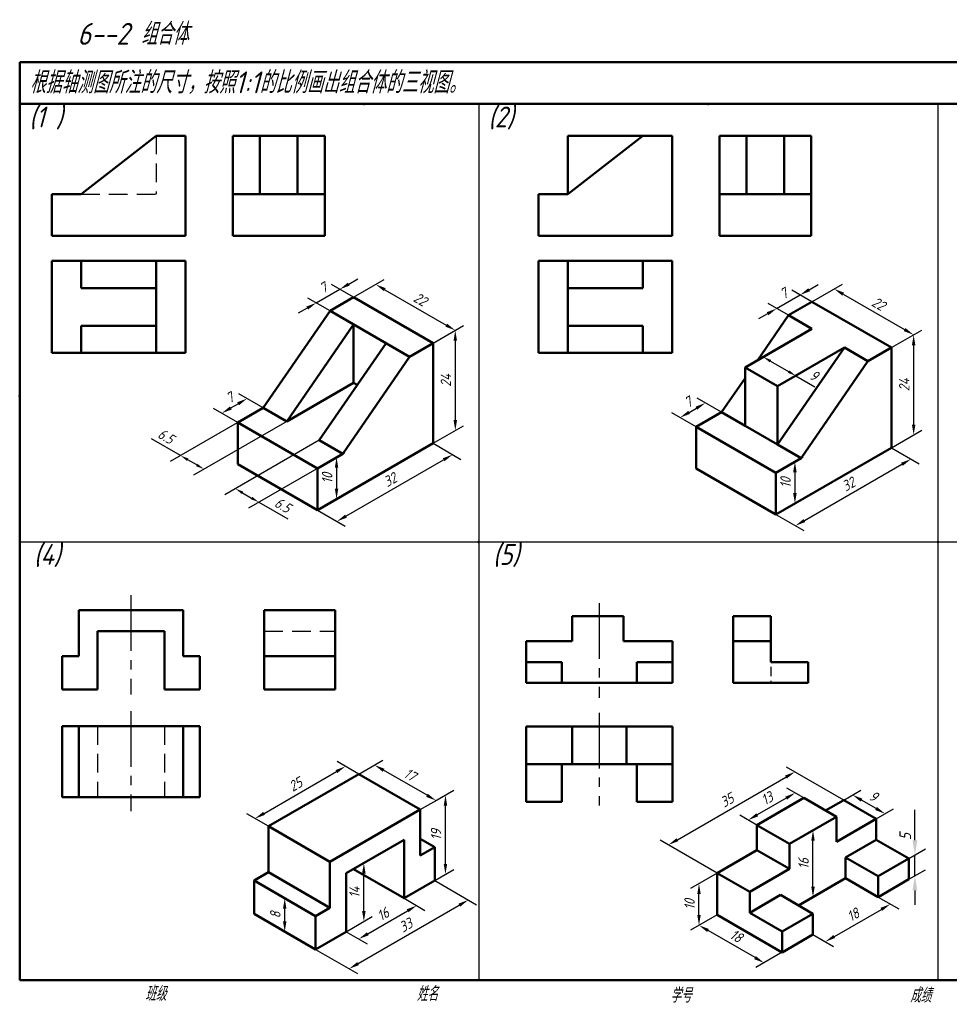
# Model space of a CAD drawing. Header units: millimetres. Extents: x 79 to 428, y 66 to 302.
# Tile 1 of 2: x 79 to 302, y 66 to 302. Entities that reach past the tile are written whole.
import ezdxf

# ---------------------------------------------------------------- set-up
doc = ezdxf.new("R2010")
doc.units = ezdxf.units.MM
doc.header["$LTSCALE"] = 0.7
for name, pattern in [('CENTER2', [28.575, 19.05, -3.175, 3.175, -3.175]), ('HIDDEN', [9.525, 6.35, -3.175]), ('HIDDEN2', [4.7625, 3.175, -1.5875])]:
    doc.linetypes.add(name, pattern=pattern)
doc.layers.add('尺寸层', color=221, linetype='Continuous')
doc.layers.add('细实线层', color=7, linetype='Continuous')
for name, color, linetype, lineweight in [('文字层', 227, 'Continuous', 20), ('答案层', 1, 'Continuous', 25), ('粗实线层', 7, 'Continuous', 50)]:
    doc.layers.add(name, color=color, linetype=linetype, lineweight=lineweight)
doc.styles.add('工程字体（斜）', font='gbeitc.shx', dxfattribs={"bigfont": 'gbcbig.shx'})
doc.styles.add('工程斜体', font='gbeitc.shx', dxfattribs={"bigfont": 'gbcbig.shx'})
doc.dimstyles.new('gb35', dxfattribs={"dimtxt": 2.5, "dimasz": 2.5, "dimexe": 2, "dimexo": 0, "dimgap": 1, "dimtad": 1, "dimdsep": 46, "dimtxsty": '工程字体（斜）', "dimcen": 0, "dimadec": 0, "dimazin": 0, "dimtfac": 1, "dimtmove": 0, "dimatfit": 3, "dimfxl": 0, "dimarcsym": 0})
doc.dimstyles.new('小箭头', dxfattribs={"dimtxt": 2.5, "dimasz": 2, "dimexe": 2.5, "dimexo": 0, "dimgap": 1, "dimtad": 1, "dimdsep": 46, "dimtxsty": '工程字体（斜）', "dimcen": 0, "dimadec": 0, "dimazin": 0, "dimtfac": 1, "dimtmove": 0, "dimatfit": 3, "dimfxl": 0, "dimarcsym": 0})

# ---------------------------------------------------------------- blocks, each defined once
blk = doc.blocks.new('*D20')
at = {"layer": 'Defpoints', "color": 0, "ltscale": 0.5}
for p in [(177.96, 200.69), (182.64, 197.99), (150.25, 184.69)]:
    blk.add_point(p, dxfattribs=at)
at = {"layer": '尺寸层', "color": 0, "lineweight": -2, "ltscale": 0.5}
for p, q in [((177.96, 200.69), (184.64, 196.83)), ((157.09, 183.24), (180.48, 196.74)), ((150.25, 184.69), (156.93, 180.83))]:
    blk.add_line(p, q, dxfattribs=at)
at = {"layer": '尺寸层', "color": 0, "ltscale": 0.5}
for points in [[(180.27, 197.1), (180.68, 196.38), (182.64, 197.99)], [(156.89, 183.6), (157.3, 182.88), (154.93, 181.99)]]:
    blk.add_solid(points, dxfattribs=at)
at = {"layer": '尺寸层', "color": 0, "ltscale": 0.5, "insert": (167.66, 191.94), "char_height": 2.5, "attachment_point": 5, "rotation": 30, "style": '工程字体（斜）'}
blk.add_mtext('32', dxfattribs=at)
blk = doc.blocks.new('*D21')
at = {"layer": 'Defpoints', "color": 0, "ltscale": 0.5}
for p in [(158.91, 235.69), (183.28, 227.76), (177.96, 224.69)]:
    blk.add_point(p, dxfattribs=at)
at = {"layer": '尺寸层', "color": 0, "lineweight": -2, "ltscale": 0.5}
for p, q in [((158.91, 235.69), (166.23, 239.91)), ((166.39, 237.51), (181.11, 229.01)), ((177.96, 224.69), (185.28, 228.91))]:
    blk.add_line(p, q, dxfattribs=at)
at = {"layer": '尺寸层', "color": 0, "ltscale": 0.5}
for points in [[(166.6, 237.87), (166.18, 237.15), (164.23, 238.76)], [(181.32, 229.37), (180.91, 228.65), (183.28, 227.76)]]:
    blk.add_solid(points, dxfattribs=at)
at = {"layer": '尺寸层', "color": 0, "ltscale": 0.5, "insert": (174.88, 235.21), "char_height": 2.5, "attachment_point": 5, "rotation": 330, "style": '工程字体（斜）'}
blk.add_mtext('22', dxfattribs=at)
blk = doc.blocks.new('*D16')
at = {"layer": 'Defpoints', "color": 0, "ltscale": 0.5}
for p in [(177.96, 224.69), (183.28, 203.76), (177.96, 200.69)]:
    blk.add_point(p, dxfattribs=at)
at = {"layer": '尺寸层', "color": 0, "lineweight": -2, "ltscale": 0.5}
for p, q in [((177.96, 224.69), (185.28, 228.91)), ((183.28, 225.26), (183.28, 206.26)), ((177.96, 200.69), (185.28, 204.91))]:
    blk.add_line(p, q, dxfattribs=at)
at = {"layer": '尺寸层', "color": 0, "ltscale": 0.5}
for points in [[(182.86, 225.26), (183.7, 225.26), (183.28, 227.76)], [(182.86, 206.26), (183.7, 206.26), (183.28, 203.76)]]:
    blk.add_solid(points, dxfattribs=at)
at = {"layer": '尺寸层', "color": 0, "ltscale": 0.5, "insert": (181.03, 215.76), "char_height": 2.5, "attachment_point": 5, "rotation": 90, "style": '工程字体（斜）'}
blk.add_mtext('24', dxfattribs=at)
blk = doc.blocks.new('*D22')
at = {"layer": 'Defpoints', "color": 0, "ltscale": 0.5}
for p in [(150.25, 194.69), (154.83, 187.33), (150.25, 184.69)]:
    blk.add_point(p, dxfattribs=at)
at = {"layer": '尺寸层', "color": 0, "lineweight": -2, "ltscale": 0.5}
for p, q in [((150.25, 194.69), (156.83, 198.49)), ((154.83, 194.83), (154.83, 189.83)), ((150.25, 184.69), (156.83, 188.49))]:
    blk.add_line(p, q, dxfattribs=at)
at = {"layer": '尺寸层', "color": 0, "ltscale": 0.5}
for points in [[(154.41, 194.83), (155.24, 194.83), (154.83, 197.33)], [(154.41, 189.83), (155.24, 189.83), (154.83, 187.33)]]:
    blk.add_solid(points, dxfattribs=at)
at = {"layer": '尺寸层', "color": 0, "ltscale": 0.5, "insert": (152.58, 192.33), "char_height": 2.5, "attachment_point": 5, "rotation": 90, "style": '工程字体（斜）'}
blk.add_mtext('10', dxfattribs=at)
blk = doc.blocks.new('*D38')
at = {"layer": 'Defpoints', "color": 0, "ltscale": 0.5}
for p in [(287.79, 199.62), (292.46, 196.92), (260.07, 183.62)]:
    blk.add_point(p, dxfattribs=at)
at = {"layer": '尺寸层', "color": 0, "lineweight": -2, "ltscale": 0.5}
for p, q in [((287.79, 199.62), (294.46, 195.76)), ((266.92, 182.17), (290.3, 195.67)), ((260.07, 183.62), (266.75, 179.76))]:
    blk.add_line(p, q, dxfattribs=at)
at = {"layer": '尺寸层', "color": 0, "ltscale": 0.5}
for points in [[(290.09, 196.03), (290.51, 195.31), (292.46, 196.92)], [(266.71, 182.53), (267.13, 181.81), (264.75, 180.92)]]:
    blk.add_solid(points, dxfattribs=at)
at = {"layer": '尺寸层', "color": 0, "ltscale": 0.5, "insert": (277.48, 190.87), "char_height": 2.5, "attachment_point": 5, "rotation": 30, "style": '工程字体（斜）'}
blk.add_mtext('32', dxfattribs=at)
blk = doc.blocks.new('*D39')
at = {"layer": 'Defpoints', "color": 0, "ltscale": 0.5}
for p in [(268.73, 234.62), (293.1, 226.69), (287.79, 223.62)]:
    blk.add_point(p, dxfattribs=at)
at = {"layer": '尺寸层', "color": 0, "lineweight": -2, "ltscale": 0.5}
for p, q in [((268.73, 234.62), (276.05, 238.84)), ((276.21, 236.44), (290.94, 227.94)), ((287.79, 223.62), (295.1, 227.84))]:
    blk.add_line(p, q, dxfattribs=at)
at = {"layer": '尺寸层', "color": 0, "ltscale": 0.5}
for points in [[(276.42, 236.8), (276.01, 236.08), (274.05, 237.69)], [(291.15, 228.3), (290.73, 227.58), (293.1, 226.69)]]:
    blk.add_solid(points, dxfattribs=at)
at = {"layer": '尺寸层', "color": 0, "ltscale": 0.5, "insert": (284.7, 234.14), "char_height": 2.5, "attachment_point": 5, "rotation": 330, "style": '工程字体（斜）'}
blk.add_mtext('22', dxfattribs=at)
blk = doc.blocks.new('*D17')
at = {"layer": 'Defpoints', "color": 0, "ltscale": 0.5}
for p in [(287.79, 223.62), (293.1, 202.69), (287.79, 199.62)]:
    blk.add_point(p, dxfattribs=at)
at = {"layer": '尺寸层', "color": 0, "lineweight": -2, "ltscale": 0.5}
for p, q in [((287.79, 223.62), (295.1, 227.84)), ((293.1, 224.19), (293.1, 205.19)), ((287.79, 199.62), (295.1, 203.84))]:
    blk.add_line(p, q, dxfattribs=at)
at = {"layer": '尺寸层', "color": 0, "ltscale": 0.5}
for points in [[(292.69, 224.19), (293.52, 224.19), (293.1, 226.69)], [(292.69, 205.19), (293.52, 205.19), (293.1, 202.69)]]:
    blk.add_solid(points, dxfattribs=at)
at = {"layer": '尺寸层', "color": 0, "ltscale": 0.5, "insert": (290.85, 214.69), "char_height": 2.5, "attachment_point": 5, "rotation": 90, "style": '工程字体（斜）'}
blk.add_mtext('24', dxfattribs=at)
blk = doc.blocks.new('*D40')
at = {"layer": 'Defpoints', "color": 0, "ltscale": 0.5}
for p in [(260.07, 193.62), (264.65, 186.26), (260.07, 183.62)]:
    blk.add_point(p, dxfattribs=at)
at = {"layer": '尺寸层', "color": 0, "lineweight": -2, "ltscale": 0.5}
for p, q in [((260.07, 193.62), (266.65, 197.42)), ((264.65, 193.76), (264.65, 188.76)), ((260.07, 183.62), (266.65, 187.42))]:
    blk.add_line(p, q, dxfattribs=at)
at = {"layer": '尺寸层', "color": 0, "ltscale": 0.5}
for points in [[(264.23, 193.76), (265.07, 193.76), (264.65, 196.26)], [(264.23, 188.76), (265.07, 188.76), (264.65, 186.26)]]:
    blk.add_solid(points, dxfattribs=at)
at = {"layer": '尺寸层', "color": 0, "ltscale": 0.5, "insert": (262.4, 191.26), "char_height": 2.5, "attachment_point": 5, "rotation": 90, "style": '工程字体（斜）'}
blk.add_mtext('10', dxfattribs=at)
blk = doc.blocks.new('*D41')
at = {"layer": 'Defpoints', "color": 0, "ltscale": 0.5}
for p in [(178.35, 95.9), (186.4, 91.25), (149.78, 79.4)]:
    blk.add_point(p, dxfattribs=at)
at = {"layer": '尺寸层', "color": 0, "lineweight": -2, "ltscale": 0.5}
for p, q in [((178.35, 95.9), (188.4, 90.1)), ((159.99, 76), (184.24, 90)), ((149.78, 79.4), (159.82, 73.6))]:
    blk.add_line(p, q, dxfattribs=at)
at = {"layer": '尺寸层', "color": 0, "ltscale": 0.5}
for points in [[(184.03, 90.36), (184.45, 89.64), (186.4, 91.25)], [(159.78, 76.36), (160.2, 75.64), (157.82, 74.75)]]:
    blk.add_solid(points, dxfattribs=at)
at = {"layer": '尺寸层', "color": 0, "ltscale": 0.5, "insert": (171.41, 85.2), "char_height": 2.5, "attachment_point": 5, "rotation": 30, "style": '工程字体（斜）'}
blk.add_mtext('33', dxfattribs=at)
blk = doc.blocks.new('*D42')
at = {"layer": 'Defpoints', "color": 0, "ltscale": 0.5}
for p in [(170.99, 91.65), (174.02, 89.9), (157.14, 83.65)]:
    blk.add_point(p, dxfattribs=at)
at = {"layer": '尺寸层', "color": 0, "lineweight": -2, "ltscale": 0.5}
for p, q in [((170.99, 91.65), (176.02, 88.75)), ((162.33, 83.15), (171.86, 88.65)), ((157.14, 83.65), (162.16, 80.75))]:
    blk.add_line(p, q, dxfattribs=at)
at = {"layer": '尺寸层', "color": 0, "ltscale": 0.5}
for points in [[(171.65, 89.01), (172.06, 88.29), (174.02, 89.9)], [(162.12, 83.51), (162.54, 82.79), (160.16, 81.9)]]:
    blk.add_solid(points, dxfattribs=at)
at = {"layer": '尺寸层', "color": 0, "ltscale": 0.5, "insert": (165.97, 87.85), "char_height": 2.5, "attachment_point": 5, "rotation": 30, "style": '工程字体（斜）'}
blk.add_mtext('16', dxfattribs=at)
blk = doc.blocks.new('*D43')
at = {"layer": 'Defpoints', "color": 0, "ltscale": 0.5}
for p in [(142.41, 91.65), (149.78, 87.4), (149.78, 79.4)]:
    blk.add_point(p, dxfattribs=at)
at = {"layer": '尺寸层', "color": 0, "lineweight": -2, "ltscale": 0.5}
for p, q in [((149.78, 87.4), (140.41, 92.8)), ((142.41, 86.15), (142.41, 89.15)), ((149.78, 79.4), (140.41, 84.8))]:
    blk.add_line(p, q, dxfattribs=at)
at = {"layer": '尺寸层', "color": 0, "ltscale": 0.5}
for points in [[(142, 89.15), (142.83, 89.15), (142.41, 91.65)], [(142, 86.15), (142.83, 86.15), (142.41, 83.65)]]:
    blk.add_solid(points, dxfattribs=at)
at = {"layer": '尺寸层', "color": 0, "ltscale": 0.5, "insert": (140.16, 87.65), "char_height": 2.5, "attachment_point": 5, "rotation": 90, "style": '工程字体（斜）'}
blk.add_mtext('8', dxfattribs=at)
blk = doc.blocks.new('*D44')
at = {"layer": 'Defpoints', "color": 0, "ltscale": 0.5}
for p in [(180.92, 116.38), (178.35, 114.9), (178.35, 95.9)]:
    blk.add_point(p, dxfattribs=at)
at = {"layer": '尺寸层', "color": 0, "lineweight": -2, "ltscale": 0.5}
for p, q in [((178.35, 114.9), (182.92, 117.54)), ((180.92, 99.88), (180.92, 113.88)), ((178.35, 95.9), (182.92, 98.54))]:
    blk.add_line(p, q, dxfattribs=at)
at = {"layer": '尺寸层', "color": 0, "ltscale": 0.5}
for points in [[(180.51, 113.88), (181.34, 113.88), (180.92, 116.38)], [(180.51, 99.88), (181.34, 99.88), (180.92, 97.38)]]:
    blk.add_solid(points, dxfattribs=at)
at = {"layer": '尺寸层', "color": 0, "ltscale": 0.5, "insert": (178.67, 106.88), "char_height": 2.5, "attachment_point": 5, "rotation": 90, "style": '工程字体（斜）'}
blk.add_mtext('19', dxfattribs=at)
blk = doc.blocks.new('*D45')
at = {"layer": 'Defpoints', "color": 0, "ltscale": 0.5}
for p in [(163.94, 123.58), (160.17, 121.4), (174.89, 112.9)]:
    blk.add_point(p, dxfattribs=at)
at = {"layer": '尺寸层', "color": 0, "lineweight": -2, "ltscale": 0.5}
for p, q in [((160.17, 121.4), (165.94, 124.73)), ((176.5, 116.33), (166.11, 122.33)), ((174.89, 112.9), (180.66, 116.23))]:
    blk.add_line(p, q, dxfattribs=at)
at = {"layer": '尺寸层', "color": 0, "ltscale": 0.5}
for points in [[(166.32, 122.69), (165.9, 121.97), (163.94, 123.58)], [(176.71, 116.69), (176.29, 115.97), (178.66, 115.08)]]:
    blk.add_solid(points, dxfattribs=at)
at = {"layer": '尺寸层', "color": 0, "ltscale": 0.5, "insert": (172.43, 121.28), "char_height": 2.5, "attachment_point": 5, "rotation": 330, "style": '工程字体（斜）'}
blk.add_mtext('17', dxfattribs=at)
blk = doc.blocks.new('*D46')
at = {"layer": 'Defpoints', "color": 0, "ltscale": 0.5}
for p in [(156.95, 123.26), (160.17, 121.4), (138.52, 108.9)]:
    blk.add_point(p, dxfattribs=at)
at = {"layer": '尺寸层', "color": 0, "lineweight": -2, "ltscale": 0.5}
for p, q in [((160.17, 121.4), (154.95, 124.41)), ((137.47, 112.01), (154.79, 122.01)), ((138.52, 108.9), (133.3, 111.91))]:
    blk.add_line(p, q, dxfattribs=at)
at = {"layer": '尺寸层', "color": 0, "ltscale": 0.5}
for points in [[(154.58, 122.37), (154.99, 121.65), (156.95, 123.26)], [(137.26, 112.37), (137.67, 111.65), (135.3, 110.76)]]:
    blk.add_solid(points, dxfattribs=at)
at = {"layer": '尺寸层', "color": 0, "ltscale": 0.5, "insert": (145, 118.95), "char_height": 2.5, "attachment_point": 5, "rotation": 30, "style": '工程字体（斜）'}
blk.add_mtext('25', dxfattribs=at)
blk = doc.blocks.new('*D47')
at = {"layer": 'Defpoints', "color": 0, "ltscale": 0.5}
for p in [(161.37, 100.09), (157.14, 97.65), (157.14, 83.65)]:
    blk.add_point(p, dxfattribs=at)
at = {"layer": '尺寸层', "color": 0, "lineweight": -2, "ltscale": 0.5}
for p, q in [((157.14, 97.65), (163.37, 101.25)), ((161.37, 88.59), (161.37, 97.59)), ((157.14, 83.65), (163.37, 87.25))]:
    blk.add_line(p, q, dxfattribs=at)
at = {"layer": '尺寸层', "color": 0, "ltscale": 0.5}
for points in [[(160.95, 97.59), (161.79, 97.59), (161.37, 100.09)], [(160.95, 88.59), (161.79, 88.59), (161.37, 86.09)]]:
    blk.add_solid(points, dxfattribs=at)
at = {"layer": '尺寸层', "color": 0, "ltscale": 0.5, "insert": (159.12, 93.09), "char_height": 2.5, "attachment_point": 5, "rotation": 90, "style": '工程字体（斜）'}
blk.add_mtext('14', dxfattribs=at)
blk = doc.blocks.new('*D48')
at = {"layer": 'Defpoints', "color": 0, "ltscale": 0.5}
for p in [(246.04, 87.7), (241.67, 85.18), (261.62, 78.7)]:
    blk.add_point(p, dxfattribs=at)
at = {"layer": '尺寸层', "color": 0, "lineweight": -2, "ltscale": 0.5}
for p, q in [((246.04, 87.7), (239.67, 84.03)), ((255.1, 77.43), (243.84, 83.93)), ((261.62, 78.7), (255.26, 75.03))]:
    blk.add_line(p, q, dxfattribs=at)
at = {"layer": '尺寸层', "color": 0, "ltscale": 0.5}
for points in [[(244.05, 84.29), (243.63, 83.57), (241.67, 85.18)], [(255.3, 77.79), (254.89, 77.07), (257.26, 76.18)]]:
    blk.add_solid(points, dxfattribs=at)
at = {"layer": '尺寸层', "color": 0, "ltscale": 0.5, "insert": (250.59, 82.63), "char_height": 2.5, "attachment_point": 5, "rotation": 330, "style": '工程字体（斜）'}
blk.add_mtext('18', dxfattribs=at)
blk = doc.blocks.new('*D49')
at = {"layer": 'Defpoints', "color": 0, "ltscale": 0.5}
for p in [(284.57, 91.95), (287.52, 90.25), (268.98, 82.95)]:
    blk.add_point(p, dxfattribs=at)
at = {"layer": '尺寸层', "color": 0, "lineweight": -2, "ltscale": 0.5}
for p, q in [((284.57, 91.95), (289.52, 89.09)), ((274.1, 82.5), (285.36, 89)), ((268.98, 82.95), (273.93, 80.09))]:
    blk.add_line(p, q, dxfattribs=at)
at = {"layer": '尺寸层', "color": 0, "ltscale": 0.5}
for points in [[(285.15, 89.36), (285.57, 88.64), (287.52, 90.25)], [(273.89, 82.86), (274.31, 82.14), (271.93, 81.25)]]:
    blk.add_solid(points, dxfattribs=at)
at = {"layer": '尺寸层', "color": 0, "ltscale": 0.5, "insert": (278.6, 87.69), "char_height": 2.5, "attachment_point": 5, "rotation": 30, "style": '工程字体（斜）'}
blk.add_mtext('18', dxfattribs=at)
blk = doc.blocks.new('*D50')
at = {"layer": 'Defpoints', "color": 0, "ltscale": 0.5}
for p in [(278.46, 116.42), (276.35, 115.2), (284.14, 110.7)]:
    blk.add_point(p, dxfattribs=at)
at = {"layer": '尺寸层', "color": 0, "lineweight": -2, "ltscale": 0.5}
for p, q in [((276.35, 115.2), (280.46, 117.57)), ((284.09, 113.17), (280.62, 115.17)), ((284.14, 110.7), (288.25, 113.07))]:
    blk.add_line(p, q, dxfattribs=at)
at = {"layer": '尺寸层', "color": 0, "ltscale": 0.5}
for points in [[(280.83, 115.53), (280.42, 114.81), (278.46, 116.42)], [(284.3, 113.53), (283.88, 112.81), (286.25, 111.92)]]:
    blk.add_solid(points, dxfattribs=at)
at = {"layer": '尺寸层', "color": 0, "ltscale": 0.5, "insert": (283.48, 116.12), "char_height": 2.5, "attachment_point": 5, "rotation": 330, "style": '工程字体（斜）'}
blk.add_mtext('9', dxfattribs=at)
blk = doc.blocks.new('*D51')
at = {"layer": 'Defpoints', "color": 0, "ltscale": 0.5}
for p in [(266.82, 115.7), (253.47, 110.4), (255.56, 109.2)]:
    blk.add_point(p, dxfattribs=at)
at = {"layer": '尺寸层', "color": 0, "lineweight": -2, "ltscale": 0.5}
for p, q in [((266.82, 115.7), (262.73, 118.06)), ((262.57, 115.65), (255.64, 111.65)), ((255.56, 109.2), (251.47, 111.56))]:
    blk.add_line(p, q, dxfattribs=at)
at = {"layer": '尺寸层', "color": 0, "ltscale": 0.5}
for points in [[(262.36, 116.02), (262.77, 115.29), (264.73, 116.9)], [(255.43, 112.02), (255.85, 111.29), (253.47, 110.4)]]:
    blk.add_solid(points, dxfattribs=at)
at = {"layer": '尺寸层', "color": 0, "ltscale": 0.5, "insert": (257.98, 115.6), "char_height": 2.5, "attachment_point": 5, "rotation": 30, "style": '工程字体（斜）'}
blk.add_mtext('13', dxfattribs=at)
blk = doc.blocks.new('*D18')
at = {"layer": 'Defpoints', "color": 0, "ltscale": 0.5}
for p in [(264.66, 121.95), (276.35, 115.2), (246.04, 97.7)]:
    blk.add_point(p, dxfattribs=at)
at = {"layer": '尺寸层', "color": 0, "lineweight": -2, "ltscale": 0.5}
for p, q in [((276.35, 115.2), (262.66, 123.1)), ((236.51, 105.7), (262.49, 120.7)), ((246.04, 97.7), (232.35, 105.6))]:
    blk.add_line(p, q, dxfattribs=at)
at = {"layer": '尺寸层', "color": 0, "ltscale": 0.5}
for points in [[(262.28, 121.06), (262.7, 120.34), (264.66, 121.95)], [(236.3, 106.06), (236.72, 105.34), (234.35, 104.45)]]:
    blk.add_solid(points, dxfattribs=at)
at = {"layer": '尺寸层', "color": 0, "ltscale": 0.5, "insert": (248.38, 115.15), "char_height": 2.5, "attachment_point": 5, "rotation": 30, "style": '工程字体（斜）'}
blk.add_mtext('35', dxfattribs=at)
blk = doc.blocks.new('*D52')
at = {"layer": 'Defpoints', "color": 0, "ltscale": 0.5}
for p in [(271.15, 109.2), (268.98, 107.95), (271.15, 93.2)]:
    blk.add_point(p, dxfattribs=at)
at = {"layer": '尺寸层', "color": 0, "lineweight": -2, "ltscale": 0.5}
for p, q in [((271.15, 109.2), (266.98, 106.79)), ((268.98, 94.45), (268.98, 105.45)), ((271.15, 93.2), (266.98, 90.79))]:
    blk.add_line(p, q, dxfattribs=at)
at = {"layer": '尺寸层', "color": 0, "ltscale": 0.5}
for points in [[(268.57, 105.45), (269.4, 105.45), (268.98, 107.95)], [(268.57, 94.45), (269.4, 94.45), (268.98, 91.95)]]:
    blk.add_solid(points, dxfattribs=at)
at = {"layer": '尺寸层', "color": 0, "ltscale": 0.5, "insert": (266.73, 99.95), "char_height": 2.5, "attachment_point": 5, "rotation": 90, "style": '工程字体（斜）'}
blk.add_mtext('16', dxfattribs=at)
blk = doc.blocks.new('*D19')
at = {"layer": 'Defpoints', "color": 0, "ltscale": 0.5}
for p in [(246.04, 97.7), (241.67, 95.18), (246.04, 87.7)]:
    blk.add_point(p, dxfattribs=at)
at = {"layer": '尺寸层', "color": 0, "lineweight": -2, "ltscale": 0.5}
for p, q in [((246.04, 97.7), (239.67, 94.03)), ((241.67, 87.68), (241.67, 92.68)), ((246.04, 87.7), (239.67, 84.03))]:
    blk.add_line(p, q, dxfattribs=at)
at = {"layer": '尺寸层', "color": 0, "ltscale": 0.5}
for points in [[(241.26, 92.68), (242.09, 92.68), (241.67, 95.18)], [(241.26, 87.68), (242.09, 87.68), (241.67, 85.18)]]:
    blk.add_solid(points, dxfattribs=at)
at = {"layer": '尺寸层', "color": 0, "ltscale": 0.5, "insert": (239.42, 90.18), "char_height": 2.5, "attachment_point": 5, "rotation": 90, "style": '工程字体（斜）'}
blk.add_mtext('10', dxfattribs=at)
blk = doc.blocks.new('*D53')
at = {"layer": 'Defpoints', "color": 0, "ltscale": 0.5}
for p in [(155.6, 237.6), (158.91, 235.69), (153.28, 232.44)]:
    blk.add_point(p, dxfattribs=at)
at = {"layer": '尺寸层', "color": 0, "lineweight": -2, "ltscale": 0.5}
for p, q in [((158.91, 235.69), (153.6, 238.76)), ((157.76, 238.85), (159.93, 240.1)), ((149.97, 234.35), (155.6, 237.6)), ((153.28, 232.44), (147.97, 235.51)), ((147.8, 233.1), (145.64, 231.85))]:
    blk.add_line(p, q, dxfattribs=at)
at = {"layer": '尺寸层', "color": 0, "ltscale": 0.5}
for points in [[(157.55, 239.21), (157.97, 238.49), (155.6, 237.6)], [(147.59, 233.46), (148.01, 232.74), (149.97, 234.35)]]:
    blk.add_solid(points, dxfattribs=at)
at = {"layer": '尺寸层', "color": 0, "ltscale": 0.5, "insert": (151.66, 237.93), "char_height": 2.5, "attachment_point": 5, "rotation": 30, "style": '工程字体（斜）'}
blk.add_mtext('7', dxfattribs=at)
blk = doc.blocks.new('*D54')
at = {"layer": 'Defpoints', "color": 0, "ltscale": 0.5}
for p in [(133.4, 211.42), (137.26, 209.19), (131.2, 205.69)]:
    blk.add_point(p, dxfattribs=at)
at = {"layer": '尺寸层', "color": 0, "lineweight": -2, "ltscale": 0.5}
for p, q in [((137.26, 209.19), (131.4, 212.57)), ((129.51, 209.17), (131.24, 210.17)), ((131.2, 205.69), (125.34, 209.07))]:
    blk.add_line(p, q, dxfattribs=at)
at = {"layer": '尺寸层', "color": 0, "ltscale": 0.5}
for points in [[(131.03, 210.53), (131.45, 209.8), (133.4, 211.42)], [(129.3, 209.53), (129.71, 208.8), (127.34, 207.92)]]:
    blk.add_solid(points, dxfattribs=at)
at = {"layer": '尺寸层', "color": 0, "ltscale": 0.5, "insert": (129.25, 211.61), "char_height": 2.5, "attachment_point": 5, "rotation": 30, "style": '工程字体（斜）'}
blk.add_mtext('7', dxfattribs=at)
blk = doc.blocks.new('*D55')
at = {"layer": 'Defpoints', "color": 0, "ltscale": 0.5}
for p in [(257.07, 221.38), (252.71, 218.87), (260.51, 214.37)]:
    blk.add_point(p, dxfattribs=at)
at = {"layer": '尺寸层', "color": 0, "lineweight": -2, "ltscale": 0.5}
for p, q in [((252.71, 218.87), (259.57, 222.83)), ((258.8, 220.38), (263.13, 217.88)), ((260.51, 214.37), (267.36, 218.33)), ((264.86, 216.88), (269.41, 214.26))]:
    blk.add_line(p, q, dxfattribs=at)
at = {"layer": '尺寸层', "color": 0, "ltscale": 0.5}
for points in [[(258.97, 220.67), (258.63, 220.09), (257.07, 221.38)], [(263.3, 218.17), (262.96, 217.59), (264.86, 216.88)]]:
    blk.add_solid(points, dxfattribs=at)
at = {"layer": '尺寸层', "color": 0, "ltscale": 0.5, "insert": (269.22, 216.97), "char_height": 2.5, "attachment_point": 5, "rotation": 330, "style": '工程字体（斜）'}
blk.add_mtext('9', dxfattribs=at)
blk = doc.blocks.new('*D56')
at = {"layer": 'Defpoints', "color": 0, "ltscale": 0.5}
for p in [(265.91, 236.25), (268.73, 234.62), (263.1, 231.37)]:
    blk.add_point(p, dxfattribs=at)
at = {"layer": '尺寸层', "color": 0, "lineweight": -2, "ltscale": 0.5}
for p, q in [((268.07, 237.5), (270.24, 238.75)), ((260.28, 233), (265.91, 236.25)), ((268.73, 234.62), (263.91, 237.41)), ((263.1, 231.37), (258.28, 234.16)), ((258.11, 231.75), (255.95, 230.5))]:
    blk.add_line(p, q, dxfattribs=at)
at = {"layer": '尺寸层', "color": 0, "ltscale": 0.5}
for points in [[(267.86, 237.86), (268.28, 237.14), (265.91, 236.25)], [(257.91, 232.11), (258.32, 231.39), (260.28, 233)]]:
    blk.add_solid(points, dxfattribs=at)
at = {"layer": '尺寸层', "color": 0, "ltscale": 0.5, "insert": (261.97, 236.57), "char_height": 2.5, "attachment_point": 5, "rotation": 30, "style": '工程字体（斜）'}
blk.add_mtext('7', dxfattribs=at)
blk = doc.blocks.new('*D57')
at = {"layer": 'Defpoints', "color": 0, "ltscale": 0.5}
for p in [(243.2, 210.36), (247.08, 208.12), (241.02, 204.62)]:
    blk.add_point(p, dxfattribs=at)
at = {"layer": '尺寸层', "color": 0, "lineweight": -2, "ltscale": 0.5}
for p, q in [((247.08, 208.12), (241.2, 211.51)), ((241.02, 204.62), (235.14, 208.01)), ((239.31, 208.11), (241.04, 209.11))]:
    blk.add_line(p, q, dxfattribs=at)
at = {"layer": '尺寸层', "color": 0, "ltscale": 0.5}
for points in [[(240.83, 209.47), (241.25, 208.75), (243.2, 210.36)], [(239.1, 208.47), (239.52, 207.75), (237.14, 206.86)]]:
    blk.add_solid(points, dxfattribs=at)
at = {"layer": '尺寸层', "color": 0, "ltscale": 0.5, "insert": (239.05, 210.56), "char_height": 2.5, "attachment_point": 5, "rotation": 30, "style": '工程字体（斜）'}
blk.add_mtext('7', dxfattribs=at)
blk = doc.blocks.new('*D58')
at = {"layer": 'Defpoints', "color": 0, "ltscale": 0.5}
for p in [(150.68, 201.44), (156.31, 198.19), (130.57, 189.83)]:
    blk.add_point(p, dxfattribs=at)
at = {"layer": '尺寸层', "color": 0, "lineweight": -2, "ltscale": 0.5}
for p, q in [((150.68, 201.44), (128.07, 188.38)), ((156.31, 198.19), (133.7, 185.13)), ((132.3, 188.83), (134.47, 187.58)), ((136.2, 186.58), (143.13, 182.58))]:
    blk.add_line(p, q, dxfattribs=at)
at = {"layer": '尺寸层', "color": 0, "ltscale": 0.5}
for points in [[(132.47, 189.12), (132.14, 188.54), (130.57, 189.83)], [(134.63, 187.87), (134.3, 187.29), (136.2, 186.58)]]:
    blk.add_solid(points, dxfattribs=at)
at = {"layer": '尺寸层', "color": 0, "ltscale": 0.5, "insert": (141.94, 185.86), "char_height": 2.5, "attachment_point": 5, "rotation": 330, "style": '工程字体（斜）'}
blk.add_mtext('6.5', dxfattribs=at)
blk = doc.blocks.new('*D59')
at = {"layer": 'Defpoints', "color": 0, "ltscale": 0.5}
for p in [(137.26, 209.19), (142.89, 205.94), (117.44, 197.75)]:
    blk.add_point(p, dxfattribs=at)
at = {"layer": '尺寸层', "color": 0, "lineweight": -2, "ltscale": 0.5}
for p, q in [((137.26, 209.19), (114.94, 196.3)), ((142.89, 205.94), (120.57, 193.05)), ((117.44, 197.75), (110.51, 201.75)), ((121.34, 195.5), (119.17, 196.75))]:
    blk.add_line(p, q, dxfattribs=at)
at = {"layer": '尺寸层', "color": 0, "ltscale": 0.5}
for points in [[(119.34, 197.04), (119.01, 196.46), (117.44, 197.75)], [(121.5, 195.79), (121.17, 195.21), (123.07, 194.5)]]:
    blk.add_solid(points, dxfattribs=at)
at = {"layer": '尺寸层', "color": 0, "ltscale": 0.5, "insert": (113.95, 202.36), "char_height": 2.5, "attachment_point": 5, "rotation": 330, "style": '工程字体（斜）'}
blk.add_mtext('6.5', dxfattribs=at)

msp = doc.modelspace()

# ---------------------------------------------------------------- linework, layer by layer
at = {"layer": '尺寸层', "color": 7, "ltscale": 0.5}
for p, q in [((293.409, 105.551), (293.409, 112.873)), ((291.934, 101.199), (295.909, 103.494)), ((293.409, 97.051), (293.409, 102.051)), ((291.934, 96.199), (295.909, 98.494)), ((293.409, 93.551), (293.409, 90.051))]:
    msp.add_line(p, q, dxfattribs=at)
for points in [[(292.826, 105.551), (293.992, 105.551), (293.409, 102.051)], [(292.826, 93.551), (293.992, 93.551), (293.409, 97.051)]]:
    msp.add_solid(points, dxfattribs=at)
at = {"layer": '答案层', "lineweight": 50}
for p, q in [((93.639, 260.411), (111.639, 274.411)), ((118.639, 274.411), (111.639, 274.411)), ((118.639, 274.411), (118.639, 250.411)), ((129.985, 250.411), (129.985, 274.411)), ((129.985, 274.411), (151.985, 274.411)), ((136.485, 260.411), (136.485, 274.411)), ((145.485, 260.411), (145.485, 274.411)), ((151.985, 250.411), (151.985, 274.411)), ((210.218, 260.411), (228.218, 274.411)), ((210.218, 260.411), (210.218, 274.411)), ((210.218, 274.411), (228.218, 274.411)), ((235.218, 274.411), (228.218, 274.411)), ((235.218, 274.411), (235.218, 250.411)), ((246.564, 250.411), (246.564, 274.411)), ((246.564, 274.411), (268.564, 274.411)), ((253.064, 260.411), (253.064, 274.411)), ((262.064, 260.411), (262.064, 274.411)), ((268.564, 250.411), (268.564, 274.411)), ((86.639, 260.411), (86.639, 250.411)), ((93.639, 260.411), (86.639, 260.411)), ((129.985, 260.411), (151.985, 260.411)), ((203.218, 260.411), (203.218, 250.411)), ((210.218, 260.411), (203.218, 260.411)), ((246.564, 260.411), (268.564, 260.411)), ((118.639, 250.411), (86.639, 250.411)), ((129.985, 250.411), (151.985, 250.411)), ((235.218, 250.411), (203.218, 250.411)), ((246.564, 250.411), (268.564, 250.411)), ((118.639, 244.384), (86.639, 244.384)), ((86.639, 244.384), (86.639, 222.384)), ((93.639, 244.384), (93.639, 237.884)), ((111.639, 244.384), (111.639, 222.384)), ((118.639, 244.384), (118.639, 222.384)), ((235.218, 244.384), (203.218, 244.384)), ((203.218, 244.384), (203.218, 222.384)), ((210.218, 244.384), (210.218, 228.884)), ((228.218, 244.384), (228.218, 237.884)), ((235.218, 244.384), (235.218, 222.384)), ((111.639, 237.884), (93.639, 237.884)), ((228.218, 237.884), (210.218, 237.884)), ((111.639, 228.884), (93.639, 228.884)), ((93.639, 228.884), (93.639, 222.384)), ((228.218, 228.884), (210.218, 228.884)), ((210.218, 228.884), (210.218, 222.384)), ((228.218, 228.884), (228.218, 222.384)), ((118.639, 222.384), (86.639, 222.384)), ((235.218, 222.384), (203.218, 222.384)), ((93.077, 149.709), (93.077, 160.709)), ((93.077, 160.709), (118.077, 160.709)), ((118.077, 160.709), (118.077, 149.709)), ((137.515, 160.709), (137.515, 141.709)), ((137.515, 160.709), (154.515, 160.709)), ((154.515, 160.709), (154.515, 141.709)), ((211.291, 153.257), (211.291, 159.257)), ((211.291, 159.257), (223.554, 159.257)), ((223.554, 159.257), (223.554, 153.257)), ((249.86, 159.257), (249.86, 143.257)), ((249.86, 159.257), (258.86, 159.257)), ((258.86, 159.257), (258.86, 148.257)), ((97.577, 141.709), (97.577, 155.709)), ((97.577, 155.709), (113.577, 155.709)), ((113.577, 155.709), (113.577, 141.709)), ((200.291, 143.257), (200.291, 153.257)), ((200.291, 153.257), (211.291, 153.257)), ((223.554, 153.257), (235.291, 153.257)), ((235.291, 153.257), (235.291, 143.257)), ((249.86, 153.257), (258.86, 153.257)), ((89.077, 141.709), (89.077, 149.709)), ((89.077, 149.709), (93.077, 149.709)), ((118.077, 149.709), (122.077, 149.709)), ((122.077, 149.709), (122.077, 141.709)), ((137.515, 149.709), (154.515, 149.709)), ((208.791, 148.257), (200.291, 148.257)), ((208.791, 143.257), (208.791, 148.257)), ((226.791, 143.257), (226.791, 148.257)), ((226.791, 148.257), (235.291, 148.257)), ((258.86, 148.257), (267.86, 148.257)), ((267.86, 148.257), (267.86, 143.257)), ((89.077, 141.709), (97.577, 141.709)), ((113.577, 141.709), (122.077, 141.709)), ((137.515, 141.709), (154.515, 141.709)), ((235.291, 143.257), (200.291, 143.257)), ((249.86, 143.257), (267.86, 143.257)), ((89.077, 132.901), (122.077, 132.901)), ((89.077, 132.901), (89.077, 115.901)), ((93.077, 132.901), (93.077, 115.901)), ((118.077, 132.901), (118.077, 115.901)), ((122.077, 132.901), (122.077, 115.901)), ((200.291, 114.805), (200.291, 132.805)), ((200.291, 132.805), (235.291, 132.805)), ((211.291, 132.805), (211.291, 123.805)), ((224.291, 132.805), (224.291, 123.805)), ((235.291, 132.805), (235.291, 114.805)), ((208.791, 123.805), (200.291, 123.805)), ((208.791, 123.805), (208.791, 114.805)), ((226.791, 123.805), (208.791, 123.805)), ((226.791, 114.805), (226.791, 123.805)), ((226.791, 123.805), (235.291, 123.805)), ((89.077, 115.901), (122.077, 115.901)), ((208.791, 114.805), (200.291, 114.805)), ((235.291, 114.805), (226.791, 114.805))]:
    msp.add_line(p, q, dxfattribs=at)
at = {"layer": '答案层', "linetype": 'HIDDEN'}
for p, q in [((111.639, 274.411), (111.639, 260.411)), ((93.639, 260.411), (111.639, 260.411)), ((137.515, 155.709), (154.515, 155.709)), ((97.577, 132.901), (97.577, 115.901)), ((113.577, 132.901), (113.577, 115.901))]:
    msp.add_line(p, q, dxfattribs=at)
at = {"layer": '答案层', "linetype": 'CENTER2'}
for p, q in [((105.577, 164.282), (105.577, 140.53)), ((217.791, 162.343), (217.791, 139.664)), ((105.577, 136.526), (105.577, 112.507)), ((217.791, 136.12), (217.791, 113.913))]:
    msp.add_line(p, q, dxfattribs=at)
at = {"layer": '答案层', "linetype": 'HIDDEN2'}
msp.add_line((258.86, 147.122), (258.86, 143.257), dxfattribs=at)
at = {"layer": '粗实线层', "color": 7, "ltscale": 0.5}
for p, q in [((408.909, 292.03), (78.909, 292.03)), ((78.909, 292.03), (78.909, 282.03)), ((78.909, 282.03), (78.909, 72.03)), ((238.878, 282.03), (78.909, 282.03)), ((408.909, 282.03), (238.878, 282.03)), ((158.91, 235.689), (153.281, 232.439)), ((177.963, 224.689), (158.91, 235.689)), ((268.733, 234.62), (263.104, 231.37)), ((287.786, 223.62), (268.733, 234.62)), ((137.259, 209.189), (153.281, 232.439)), ((153.281, 232.439), (172.333, 221.439)), ((255.666, 220.575), (263.104, 231.37)), ((263.104, 231.37), (268.733, 228.12)), ((142.889, 205.939), (158.91, 229.189)), ((158.91, 229.189), (158.91, 215.189)), ((268.733, 228.12), (252.712, 218.87)), ((150.683, 201.439), (166.704, 224.689)), ((172.333, 221.439), (177.963, 224.689)), ((177.963, 200.689), (177.963, 224.689)), ((260.506, 200.37), (276.528, 223.62)), ((276.528, 223.62), (260.506, 214.37)), ((276.528, 223.62), (282.157, 220.37)), ((282.157, 220.37), (287.786, 223.62)), ((287.786, 199.62), (287.786, 223.62)), ((156.312, 198.189), (172.333, 221.439)), ((266.135, 197.12), (282.157, 220.37)), ((252.712, 204.87), (252.712, 218.87)), ((260.506, 214.37), (252.712, 218.87)), ((142.889, 205.939), (158.91, 215.189)), ((158.91, 215.189), (159.803, 214.674)), ((247.083, 208.12), (252.712, 216.288)), ((260.506, 200.37), (260.506, 214.37)), ((137.259, 209.189), (131.197, 205.689)), ((137.259, 209.189), (142.889, 205.939)), ((247.083, 208.12), (241.021, 204.62)), ((247.083, 208.12), (252.712, 204.87)), ((131.197, 205.689), (131.197, 195.689)), ((150.25, 194.689), (131.197, 205.689)), ((241.021, 204.62), (241.021, 194.62)), ((260.073, 193.62), (241.021, 204.62)), ((177.963, 200.689), (150.25, 184.689)), ((150.683, 201.439), (156.312, 198.189)), ((287.786, 199.62), (260.073, 183.62)), ((260.506, 200.37), (266.135, 197.12)), ((150.25, 194.689), (156.312, 198.189)), ((260.073, 193.62), (266.135, 197.12)), ((131.197, 195.689), (150.25, 184.689)), ((150.25, 184.689), (150.25, 194.689)), ((241.021, 194.62), (260.073, 183.62)), ((260.073, 183.62), (260.073, 193.62)), ((138.518, 108.899), (160.168, 121.399)), ((160.168, 121.399), (174.891, 112.899)), ((266.82, 115.699), (255.561, 109.199)), ((274.614, 111.199), (266.82, 115.699)), ((276.346, 115.199), (272.016, 112.699)), ((284.14, 110.699), (276.346, 115.199)), ((153.24, 100.399), (174.891, 112.899)), ((174.891, 112.899), (174.891, 101.899)), ((263.356, 104.699), (274.614, 111.199)), ((274.614, 105.199), (274.614, 111.199)), ((153.24, 100.399), (138.518, 108.899)), ((138.518, 108.899), (138.518, 97.899)), ((263.356, 104.699), (255.561, 109.199)), ((255.561, 109.199), (255.561, 103.199)), ((284.14, 110.699), (274.614, 105.199)), ((284.14, 105.699), (284.14, 110.699)), ((157.137, 97.649), (170.994, 105.649)), ((170.994, 105.649), (170.994, 91.649)), ((174.891, 101.899), (178.355, 103.899)), ((178.355, 103.899), (178.355, 95.899)), ((263.356, 98.699), (263.356, 104.699)), ((276.779, 101.449), (284.14, 105.699)), ((284.14, 105.699), (291.934, 101.199)), ((246.035, 97.699), (255.561, 103.199)), ((263.356, 98.699), (255.561, 103.199)), ((153.24, 89.399), (153.24, 100.399)), ((284.573, 96.949), (276.779, 101.449)), ((276.779, 101.449), (276.779, 96.449)), ((284.573, 96.949), (291.934, 101.199)), ((291.934, 101.199), (291.934, 96.199)), ((135.053, 95.899), (138.518, 97.899)), ((138.518, 97.899), (153.24, 89.399)), ((157.137, 83.649), (157.137, 97.649)), ((170.994, 91.649), (158.869, 98.649)), ((246.035, 87.699), (246.035, 97.699)), ((246.035, 97.699), (253.829, 93.199)), ((253.829, 93.199), (263.356, 98.699)), ((284.573, 91.949), (284.573, 96.949)), ((135.053, 87.899), (135.053, 95.899)), ((135.053, 95.899), (149.776, 87.399)), ((178.355, 95.899), (170.994, 91.649)), ((276.779, 96.449), (265.521, 89.949)), ((276.779, 96.449), (284.573, 91.949)), ((291.934, 96.199), (284.573, 91.949)), ((253.829, 93.199), (253.829, 88.199)), ((253.829, 88.199), (261.191, 92.449)), ((261.191, 92.449), (268.985, 87.949)), ((149.776, 79.399), (135.053, 87.899)), ((149.776, 87.399), (153.24, 89.399)), ((149.776, 79.399), (149.776, 87.399)), ((261.624, 78.699), (246.035, 87.699)), ((253.829, 88.199), (261.624, 83.699)), ((268.985, 87.949), (261.624, 83.699)), ((268.985, 82.949), (268.985, 87.949)), ((157.137, 83.649), (149.776, 79.399)), ((149.776, 79.399), (157.137, 83.649)), ((261.624, 83.699), (261.624, 78.699)), ((261.624, 78.699), (268.985, 82.949)), ((78.909, 72.03), (408.909, 72.03))]:
    msp.add_line(p, q, dxfattribs=at)
at = {"layer": '粗实线层'}
msp.add_line((252.712, 204.87), (260.506, 200.37), dxfattribs=at)
at = {"layer": '粗实线层', "color": 7}
msp.add_line((178.355, 103.899), (174.891, 105.899), dxfattribs=at)
for p in [(161.409, 282.03), (243.909, 282.03), (78.909, 212.03), (188.909, 177.03), (298.909, 177.03)]:
    msp.add_point(p, dxfattribs=at)
at = {"layer": '细实线层', "color": 7}
for p, q in [((188.909, 282.03), (188.909, 72.03)), ((298.909, 282.03), (298.909, 72.03))]:
    msp.add_line(p, q, dxfattribs=at)
at = {"layer": '细实线层', "color": 7, "ltscale": 0.5}
msp.add_line((408.909, 177.03), (78.909, 177.03), dxfattribs=at)
at = {"layer": '细实线层', "color": 7}
msp.add_point((78.909, 212.03), dxfattribs=at)

# ---------------------------------------------------------------- texts
at = {"layer": '尺寸层', "color": 7, "ltscale": 0.5, "insert": (291.092, 106.422), "char_height": 2.8, "attachment_point": 5, "rotation": 90, "style": '工程字体（斜）'}
msp.add_mtext('5', dxfattribs=at)
at = {"layer": '文字层', "color": 7, "style": '工程字体（斜）'}
for s, p in [('班级', (108.943, 67.061)), ('姓名', (174.025, 67.037)), ('学号', (234.795, 66.659)), ('成绩', (292.226, 66.659))]:
    msp.add_text(s, height=3.5, dxfattribs=at).set_placement(p)
at = {"layer": '细实线层', "color": 7, "ltscale": 0.5}
for s, style, p in [('   6--2 组合体', '工程字体（斜）', (84.192, 296.198)), ('根据轴测图所注的尺寸，按照1:1的比例画出组合体的三视图。', '工程斜体', (81.305, 284.56))]:
    msp.add_text(s, height=5.25, dxfattribs=dict(at, style=style)).set_placement(p)
at = {"layer": '细实线层', "color": 7, "char_height": 5, "width": 7.79091, "attachment_point": 1, "style": '工程斜体'}
for s, insert in [('(1 )', (81.168, 281.41)), ('(2)', (191.168, 281.41)), ('(4)', (82.285, 176.556)), ('(5)', (192.285, 176.556))]:
    msp.add_mtext(s, dxfattribs=dict(at, insert=insert))

# ---------------------------------------------------------------- dimensions: what is measured, and where the dimension line sits
at = {"layer": '尺寸层', "color": 7, "ltscale": 0.5}
for p1, p2, distance, picture, middle in [((153.281, 232.439), (158.91, 235.689), 3.314, '*D53', (151.657, 237.926)), ((263.104, 231.37), (268.733, 234.62), 2.826, '*D56', (261.968, 236.574))]:
    dim = msp.add_aligned_dim(p1=p1, p2=p2, distance=distance, text='7', dimstyle='gb35', dxfattribs=at)
    dim.commit()
    dim.dimension.update_dxf_attribs({"geometry": picture, "text_midpoint": middle})
for p1, p2, distance, picture, middle in [((158.91, 235.689), (177.963, 224.689), 5.316, '*D21', (174.877, 235.207)), ((268.733, 234.62), (287.786, 223.62), 5.316, '*D39', (284.701, 234.137)), ((177.963, 224.689), (177.963, 200.689), 5.316, '*D16', (181.029, 215.758)), ((287.786, 223.62), (287.786, 199.62), 5.316, '*D17', (290.852, 214.689)), ((131.197, 205.689), (137.259, 209.189), 3.856, '*D54', (129.248, 211.614)), ((241.021, 204.62), (247.083, 208.12), 3.878, '*D57', (239.049, 210.557)), ((150.25, 184.689), (177.963, 200.689), -4.679, '*D20', (167.66, 191.936)), ((150.25, 194.689), (150.25, 184.689), 4.577, '*D22', (152.577, 192.332)), ((260.073, 183.62), (287.786, 199.62), -4.679, '*D38', (277.484, 190.867)), ((260.073, 193.62), (260.073, 183.62), 4.577, '*D40', (262.4, 191.262)), ((138.518, 108.899), (160.168, 121.399), 3.217, '*D46', (145.001, 118.955)), ((174.891, 112.899), (160.168, 121.399), -3.773, '*D45', (172.428, 121.276)), ((246.035, 97.699), (276.346, 115.199), 11.69, '*D18', (248.376, 115.147)), ((266.82, 115.699), (255.561, 109.199), -2.088, '*D51', (257.978, 115.603)), ((284.14, 110.699), (276.346, 115.199), -2.113, '*D50', (283.481, 116.118)), ((178.355, 95.899), (178.355, 114.899), -2.569, '*D44', (178.674, 106.882)), ((271.15, 93.199), (271.15, 109.199), 2.165, '*D52', (266.735, 99.949)), ((157.137, 83.649), (157.137, 97.649), -4.232, '*D47', (159.119, 93.092)), ((246.035, 87.699), (246.035, 97.699), 4.363, '*D19', (239.422, 90.18)), ((149.776, 79.399), (149.776, 87.399), 7.361, '*D43', (140.165, 87.649)), ((157.137, 83.649), (170.994, 91.649), -3.027, '*D42', (165.968, 87.85)), ((268.985, 82.949), (284.573, 91.949), -2.949, '*D49', (278.603, 87.695)), ((261.624, 78.699), (246.035, 87.699), 4.363, '*D48', (250.591, 82.629))]:
    dim = msp.add_aligned_dim(p1=p1, p2=p2, distance=distance, dimstyle='gb35', dxfattribs=at)
    dim.commit()
    dim.dimension.update_dxf_attribs({"geometry": picture, "text_midpoint": middle})
for base, p1, p2, angle, dimstyle, picture, middle in [((257.066, 221.384), (260.506, 214.37), (252.712, 218.87), 150, '小箭头', '*D55', (268.09, 215.019)), ((117.441, 197.747), (142.889, 205.939), (137.259, 209.189), 150, '小箭头', '*D59', (112.822, 200.414)), ((130.571, 189.828), (156.312, 198.189), (150.683, 201.439), 150, '小箭头', '*D58', (140.819, 183.911)), ((186.404, 91.252), (149.776, 79.399), (178.355, 95.899), 30, 'gb35', '*D41', (172.538, 83.247))]:
    dim = msp.add_linear_dim(base=base, p1=p1, p2=p2, angle=angle, dimstyle=dimstyle, dxfattribs=at)
    dim.commit()
    dim.dimension.update_dxf_attribs({"geometry": picture, "text_midpoint": middle, "dimtype": 161})

doc.saveas('drawing.dxf')
